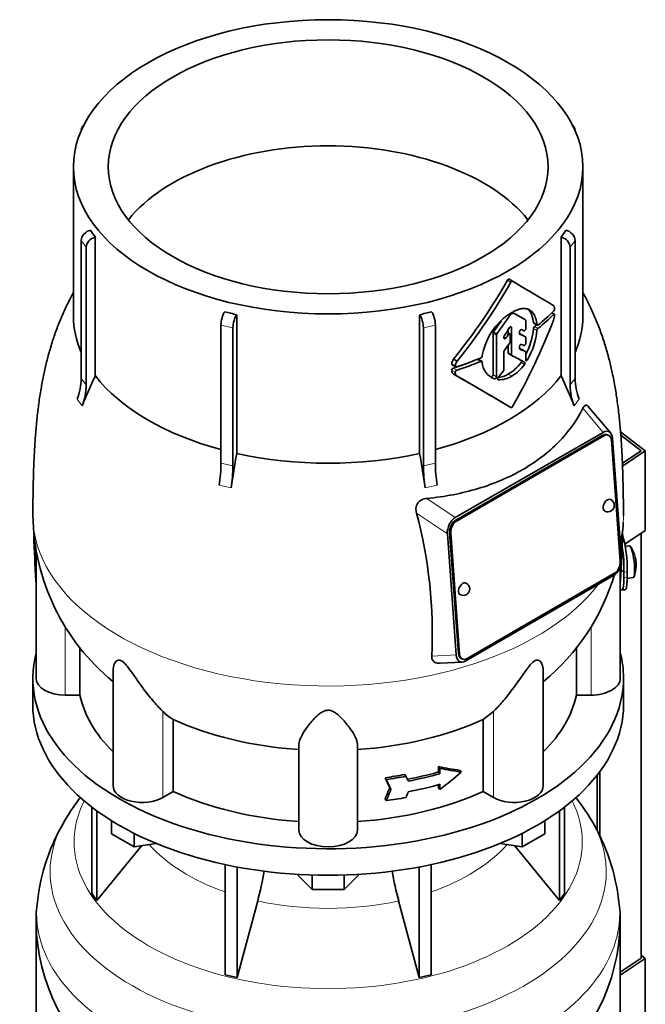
# Model space of a CAD drawing. Header units: millimetres. Extents: x 150 to 747, y -468 to 1127.
# Tile 5 of 12: x 554 to 747, y -215 to 89. Entities that reach past the tile are written whole.
import ezdxf

# ---------------------------------------------------------------- set-up
doc = ezdxf.new("R2010")
doc.units = ezdxf.units.MM
for name, color, linetype in [('LOW_134-1', 7, 'Continuous'), ('M5X8_UNI7687', 7, 'Continuous'), ('VSI134_DIFFUSORE', 7, 'Continuous'), ('VSI134_TERMINALE', 7, 'Continuous'), ('VSI134_TESTATA', 7, 'Continuous')]:
    doc.layers.add(name, color=color, linetype=linetype)

# ---------------------------------------------------------------- blocks, each defined once
blk = doc.blocks.new('SE4')
at = {"layer": 'LOW_134-1', "color": 7, "linetype": 'Continuous', "lineweight": 35}
for p, q in [((745.52, -200.66), (745.52, -69.68)), ((732.01, -144.19), (732.01, -161.43)), ((732.77, -143.2), (732.77, -162.98))]:
    blk.add_line(p, q, dxfattribs=at)
at = {"layer": 'M5X8_UNI7687', "color": 7, "linetype": 'Continuous', "lineweight": 35}
for p, q in [((741.91, -73.53), (740.61, -73.65)), ((739.32, -81.34), (739.87, -81.27)), ((741.18, -83.61), (743.11, -83.32))]:
    blk.add_line(p, q, dxfattribs=at)
for start, end in [(16.6957, 35.0127), (6.0302, 13.5278), (338.98, 357.2751)]:
    blk.add_arc((733.99, -79.47), 10, start, end, dxfattribs=at)
for centre, major_axis, ratio, start_param, end_param in [((742.5, -78.43), (0.6, -4.89), 0.169759, 0.004788, 3.136805), ((733.97, -79.38), (-9.78, -2.08), 0.810411, 3.163117, 3.206609), ((734.01, -79.59), (-9.94, -1.06), 0.589949, 3.053564, 3.168123), ((735.52, -77.47), (7.36, -5.62), 0.747167, 0.443437, 0.593129)]:
    blk.add_ellipse(centre, major_axis=major_axis, ratio=ratio, start_param=start_param, end_param=end_param, dxfattribs=at)
at = {"layer": 'VSI134_DIFFUSORE', "color": 7, "linetype": 'Continuous', "lineweight": 35}
for p, q in [((558.09, -114.38), (558.09, -122.55)), ((740.09, -122.55), (740.09, -114.38)), ((576.26, -154.05), (576.26, -180.73)), ((721.92, -154.05), (721.92, -180.73)), ((577.79, -155.2), (577.79, -182.86)), ((720.39, -155.2), (720.39, -182.86)), ((582.33, -162.31), (582.33, -158.25)), ((715.85, -162.31), (715.85, -158.25)), ((589.27, -166.32), (582.33, -162.31)), ((589.27, -166.32), (589.27, -162.14)), ((708.91, -166.32), (708.91, -162.14)), ((715.85, -162.31), (708.91, -166.32)), ((577.79, -182.86), (591.65, -165.95)), ((596.1, -165.26), (589.27, -166.32)), ((708.91, -166.32), (702.08, -165.26)), ((706.53, -165.95), (720.39, -182.86)), ((617.39, -171.8), (617.39, -205.73)), ((621.09, -172.54), (621.09, -206.61)), ((677.09, -172.54), (677.09, -206.61)), ((680.79, -171.8), (680.79, -205.73)), ((644.18, -179.45), (639.53, -174.8)), ((644.18, -179.45), (644.18, -175.01)), ((658.65, -174.8), (654, -179.45)), ((654, -179.45), (654, -175.01)), ((576.26, -180.73), (577.79, -182.86)), ((654, -179.45), (644.18, -179.45)), ((720.39, -182.86), (721.92, -180.73)), ((621.09, -206.61), (627.37, -182.99)), ((670.81, -182.99), (677.09, -206.61)), ((559.09, -189.72), (559.09, -232.78)), ((739.09, -232.78), (739.09, -189.72)), ((617.39, -205.73), (621.09, -206.61)), ((677.09, -206.61), (680.79, -205.73))]:
    blk.add_line(p, q, dxfattribs=at)
for centre, radius, start, end in [((628.03, -193.71), 69.78, 142.2923, 149.2585), ((670.1, -193.78), 69.87, 30.6889, 37.7037), ((622.34, -190.56), 63.28, 149.0823, 173.3828), ((676.09, -190.4), 62.99, 6.4985, 30.8284), ((537.52, -158.68), 93.08, 344.857, 350.692), ((759.35, -158.88), 91.75, 189.3615, 195.2315), ((596.8, -188.8), 37.7, 171.5502, 181.4406), ((701.36, -188.56), 37.71, 358.2339, 8.0869), ((620.41, -188.49), 61.32, 181.1712, 232.0908), ((677.73, -188.51), 61.33, 307.9533, 358.8642)]:
    blk.add_arc(centre, radius, start, end, dxfattribs=at)
for centre, major_axis, start_param, end_param in [((649.09, -114.38), (91, 0), 2.993207, 6.283185), ((649.09, -114.38), (91, 0), 0, 0.148386), ((649.09, -122.55), (-91, 0), 0, 3.141593)]:
    blk.add_ellipse(centre, major_axis=major_axis, ratio=0.57735, start_param=start_param, end_param=end_param, dxfattribs=at)
at = {"layer": 'VSI134_DIFFUSORE', "color": 4, "linetype": 'Continuous', "lineweight": 9}
for centre, major_axis, start_param, end_param in [((649.09, -164.81), (-78.3, 0), 0, 3.425204), ((649.09, -164.81), (-78.3, 0), 5.999574, 6.283185), ((649.09, -174), (85.67, 0), 2.813468, 6.283185), ((649.09, -174), (85.67, 0), 0, 0.327057), ((649.09, -149.69), (-61.63, 0), 0.463231, 1.030574), ((649.09, -149.69), (61.63, 0), 5.252612, 5.819954), ((649.09, -186.76), (-89.83, 0), 0, 3.208812), ((649.09, -186.76), (-89.83, 0), 6.215923, 6.283185), ((649.09, -149.69), (-61.63, 0), 1.210556, 1.931037)]:
    blk.add_ellipse(centre, major_axis=major_axis, ratio=0.57735, start_param=start_param, end_param=end_param, dxfattribs=at)
at = {"layer": 'VSI134_TERMINALE', "color": 7, "linetype": 'Continuous', "lineweight": 35}
for p, q in [((739.19, -38.49), (746.8, -44.33)), ((745.52, -44.3), (739.26, -39.51)), ((739.76, -48.13), (745.52, -44.3)), ((746.8, -44.33), (739.79, -48.99)), ((746.8, -68.82), (746.8, -44.33)), ((746.8, -68.82), (740.49, -73.02)), ((740.2, -83.34), (740.2, -81.7)), ((741.19, -83.26), (741.19, -81.62)), ((739.59, -87.17), (740.59, -87.09)), ((746.8, -200.69), (745.52, -199.7)), ((745.52, -200.66), (739.09, -204.93)), ((739.09, -205.81), (746.8, -200.69)), ((746.8, -200.69), (746.8, -228.24))]:
    blk.add_line(p, q, dxfattribs=at)
at = {"layer": 'VSI134_TERMINALE', "color": 4, "linetype": 'Continuous', "lineweight": 9}
for p, q in [((739.7, -81.51), (739.3, -81.55)), ((740.2, -81.7), (741.19, -81.62)), ((741.19, -83.26), (740.2, -83.34))]:
    blk.add_line(p, q, dxfattribs=at)
at = {"layer": 'VSI134_TERMINALE', "color": 7, "linetype": 'Continuous', "lineweight": 35}
for centre, radius, start, end in [((702.58, -80.49), 38.63, 358.3189, 15.7425), ((703.33, -80.35), 36.9, 357.8966, 10.16)]:
    blk.add_arc(centre, radius, start, end, dxfattribs=at)
for points, knots in [([(739.1, -86.74), (739.15, -86.83), (739.21, -86.9), (739.37, -87.08), (739.47, -87.15), (739.65, -87.18), (739.73, -87.13), (739.87, -86.93), (739.92, -86.77), (740, -86.45), (740.03, -86.33), (740.07, -86.06), (740.1, -85.77), (740.13, -85.44), (740.16, -85.07), (740.17, -84.88), (740.19, -84.27), (740.2, -83.82), (740.2, -83.34)], [0.189779, 0.189779, 0.189779, 0.189779, 0.25, 0.25, 0.375, 0.375, 0.5, 0.5, 0.625, 0.625, 0.6875, 0.6875, 0.75, 0.8125, 0.8125, 0.875, 0.875, 1, 1, 1, 1]), ([(741.19, -83.26), (741.19, -83.74), (741.18, -84.18), (741.16, -84.79), (741.15, -84.98), (741.12, -85.35), (741.11, -85.52), (741.06, -85.99), (741.02, -86.26), (740.92, -86.68), (740.86, -86.85), (740.73, -87.03), (740.66, -87.08), (740.59, -87.09)], [0, 0, 0, 0, 0.125, 0.125, 0.1875, 0.1875, 0.25, 0.25, 0.375, 0.375, 0.5, 0.5, 0.6059848, 0.6059848, 0.6059848, 0.6059848])]:
    blk.add_open_spline(points, degree=3, knots=knots, dxfattribs=at)
at = {"layer": 'VSI134_TESTATA', "color": 7, "linetype": 'Continuous', "lineweight": 35}
for p, q in [((573.97, 56.36), (573.36, 55.51)), ((724.82, 55.51), (724.21, 56.36)), ((573.03, 54.42), (573.03, 54.41)), ((725.15, 54.41), (725.15, 54.42)), ((570.59, 43.2), (570.59, -2.8)), ((727.59, -2.8), (727.59, 43.2)), ((577.35, 21.53), (577.35, -21.21)), ((720.83, -21.21), (720.83, 21.53)), ((573.03, -22), (573.03, 20.54)), ((574.56, 18.41), (574.56, -24.14)), ((723.62, -24.14), (723.62, 18.41)), ((725.15, 20.54), (725.15, -22)), ((705.91, 7.94), (704.85, 8.55)), ((620.91, -2.37), (620.91, -45.11)), ((677.27, -45.11), (677.27, -2.37)), ((718.78, -2.17), (718.04, -1.75)), ((616.05, -48.09), (616.05, -5.55)), ((682.13, -5.55), (682.13, -48.09)), ((709.86, -3.92), (708.8, -3.31)), ((709.96, -6.64), (709.96, -4.15)), ((712.42, -4.99), (713.49, -5.61)), ((619.75, -6.43), (619.75, -48.98)), ((678.43, -48.98), (678.43, -6.43)), ((699.89, -8.03), (699.89, -20.89)), ((700.95, -21.5), (700.95, -8.64)), ((705.06, -8.28), (704.09, -7.72)), ((704.52, -7.07), (704.52, -7.96)), ((705.16, -10.62), (705.16, -8.51)), ((705.58, -14.73), (705.58, -6.32)), ((708.06, -8.21), (708.06, -7.64)), ((709.86, -9.16), (708.8, -8.55)), ((703.26, -9.56), (703.26, -9.14)), ((704.52, -11.75), (704.52, -14.12)), ((709.96, -11.2), (709.96, -9.38)), ((696.53, -14.95), (696.52, -15.13)), ((703.26, -19.27), (703.26, -13.74)), ((704.62, -14.35), (705.68, -14.96)), ((708.06, -12.75), (708.06, -12.18)), ((709.86, -13.74), (708.8, -13.12)), ((709.95, -16.34), (709.96, -13.96)), ((687.31, -17.79), (688.41, -18.43)), ((687.73, -16.05), (688.83, -16.69)), ((696.4, -16.73), (695.33, -16.11)), ((696.52, -16.95), (696.53, -17.13)), ((687.75, -20.67), (688.85, -21.3)), ((736.15, -38.83), (729.24, -30.62)), ((688.26, -64.89), (733.77, -38.62)), ((735.53, -39.54), (735.18, -39.37)), ((733.7, -39.53), (688.45, -65.66)), ((734.06, -39.7), (688.8, -65.83)), ((739.07, -78.37), (736.36, -41.02)), ((736.72, -40.46), (739.43, -77.8)), ((686.51, -69.43), (689.22, -106.78)), ((686.86, -69.6), (689.58, -106.95)), ((688.52, -107.2), (685.81, -69.85)), ((559.09, -75.21), (559.09, -114.38)), ((739.09, -114.38), (739.09, -80.05)), ((736.97, -82.76), (691.47, -109.04)), ((691.88, -108.27), (737.14, -82.15)), ((572.62, -119.58), (572.62, -104.88)), ((725.56, -104.82), (725.56, -119.58)), ((690.06, -108.27), (690.41, -108.44)), ((582.81, -111.95), (582.81, -147.45)), ((683.56, -109.77), (690.39, -109.39)), ((715.37, -147.45), (715.37, -111.93)), ((572.62, -119.58), (568.09, -119.58)), ((730.09, -119.58), (725.56, -119.58)), ((601.38, -149.28), (601.38, -127.08)), ((700, -124.62), (696.8, -127.08)), ((696.8, -127.08), (696.8, -149.28)), ((640.09, -161.15), (640.09, -134.64)), ((658.09, -161.15), (658.09, -134.64)), ((683.11, -143.24), (683.11, -141.61)), ((683.11, -141.61), (683.5, -142.14)), ((683.5, -142.14), (683.5, -143.78)), ((666.62, -145.02), (667.01, -145.56)), ((672.69, -144.05), (673.07, -144.58)), ((683.11, -143.24), (683.5, -143.78)), ((689.71, -142.76), (690.1, -143.3)), ((668.05, -148.08), (668.44, -148.62)), ((683.11, -148.14), (683.11, -147.15)), ((683.11, -148.14), (683.5, -148.68)), ((683.5, -147.04), (683.5, -148.68)), ((601.38, -149.28), (598.18, -151.13)), ((666.62, -151.55), (667.01, -152.09)), ((700, -151.13), (696.8, -149.28))]:
    blk.add_line(p, q, dxfattribs=at)
at = {"layer": 'VSI134_TESTATA', "color": 4, "linetype": 'Continuous', "lineweight": 9}
for p, q in [((574.56, 18.41), (573.03, 20.54)), ((725.15, 20.54), (723.62, 18.41)), ((705.41, 7.65), (704.35, 8.26)), ((705.12, -2.46), (704.81, -2.28)), ((705.34, -2.24), (705.09, -2.09)), ((705.96, -1.89), (705.7, -1.74)), ((706.2, -1.86), (705.85, -1.66)), ((718.6, -2.24), (717.93, -1.86)), ((619.75, -6.43), (616.05, -5.55)), ((682.13, -5.55), (678.43, -6.43)), ((709.86, -3.92), (708.79, -3.31)), ((713.41, -5.43), (712.33, -4.82)), ((713.7, -6.6), (712.63, -5.98)), ((700.95, -8.64), (699.89, -8.03)), ((701.09, -8.26), (700.03, -7.64)), ((704.58, -8.51), (703.84, -8.08)), ((705.22, -6.12), (705.58, -6.32)), ((709.84, -9.15), (708.78, -8.54)), ((713.41, -7.19), (712.33, -6.57)), ((703.26, -9.22), (703.85, -9.56)), ((705.58, -14.73), (704.52, -14.12)), ((709.85, -13.73), (708.78, -13.12)), ((688.28, -18.13), (687.17, -17.5)), ((696.11, -16.74), (695.06, -16.12)), ((708.51, -17.09), (709.58, -17.7)), ((709.95, -16), (710.48, -16.3)), ((688.24, -20.07), (687.13, -19.43)), ((688.69, -19.5), (687.59, -18.87)), ((699.89, -20.89), (700.95, -21.5)), ((704.6, -20.67), (705.66, -21.28)), ((699.27, -21.51), (700.33, -22.12)), ((701.37, -22.32), (701.49, -22.4)), ((572.11, -28.83), (571.73, -28.34)), ((572.11, -28.83), (573.26, -30.47)), ((725.3, -29.91), (724.92, -30.47)), ((725.3, -29.91), (726.45, -28.34)), ((727.54, -31.21), (733.77, -38.62)), ((734.06, -39.7), (733.7, -39.53)), ((616.43, -55.05), (615.52, -54.87)), ((616.43, -55.05), (619.21, -55.75)), ((679.88, -55.5), (678.97, -55.75)), ((679.88, -55.5), (682.67, -54.87)), ((688.26, -64.89), (679.46, -58.97)), ((685.81, -69.85), (676.33, -63.48)), ((688.8, -65.83), (688.45, -65.66)), ((686.86, -69.6), (686.51, -69.43)), ((559.03, -84.25), (559.09, -84.25)), ((739.09, -84.25), (739.15, -84.25)), ((568.09, -119.58), (568.09, -98.45)), ((730.09, -119.58), (730.09, -98.44)), ((681, -107.62), (688.52, -107.2)), ((689.58, -106.95), (689.22, -106.78)), ((598.18, -151.13), (598.18, -124.62)), ((700, -151.13), (700, -124.62))]:
    blk.add_line(p, q, dxfattribs=at)
at = {"layer": 'VSI134_TESTATA', "color": 7, "linetype": 'Continuous', "lineweight": 35}
for centre, radius, start, end in [((607.98, 45.12), 38.66, 213.7109, 217.6034), ((690.2, 45.12), 38.66, 322.3966, 326.2891), ((537.89, 104.13), 192.09, 321.2685, 330.0618), ((535.73, 105.35), 195.79, 321.4403, 330.0659), ((718.4, 0.28), 0.189, 48.4238, 58.9517), ((646.47, 112.7), 117.87, 255.627, 257.474), ((651.71, 112.7), 117.87, 282.526, 284.373), ((705.71, -2.84), 0.701, 121.3426, 147.4783), ((706.1, -2.09), 0.25, 66.4547, 125.8549), ((713, -2.03), 5.86, 340.0202, 355.9303), ((717.79, -0.51), 1.05, 319.4362, 2.2381), ((716.51, -18.78), 20.34, 131.4374, 169.1268), ((713.26, -6.66), 0.93, 132.5622, 174.2913), ((700.57, -8.06), 0.683, 142.6702, 177.4199), ((701.64, -8.67), 0.685, 142.728, 177.4247), ((703.97, -9.17), 0.71, 144.7473, 177.5843), ((690.52, -4.6), 21.91, 332.7074, 354.8481), ((691.64, -5.22), 21.85, 329.5363, 354.8235), ((714.33, -7.28), 0.927, 132.3786, 174.2656), ((704.42, -10.59), 0.742, 324.5379, 357.5626), ((695.83, -15.05), 0.701, 294.3064, 353.4391), ((703.98, -13.77), 0.719, 143.3889, 177.4377), ((689.91, -17.73), 2.74, 142.4032, 175.1746), ((691.04, -18.37), 2.77, 142.6885, 175.0994), ((702.25, -16.72), 5.74, 184.0787, 250.4321), ((698.27, -9.82), 12.56, 300.2581, 324.6507), ((699.32, -10.41), 12.58, 300.2436, 324.5986), ((774.74, -114), 218.11, 154.8225, 157.4837), ((687.78, -19.49), 0.65, 107.3621, 174.8958), ((688.89, -20.12), 0.652, 107.6582, 174.966), ((-434.49, -1964.91), 2244.89, 59.51557, 59.98783), ((700.8, -14.82), 6.98, 274.5485, 302.9777), ((702.53, -19.24), 0.729, 320.6246, 357.2202), ((523.44, -114), 218.11, 22.5163, 25.1775), ((556.06, -21.82), 16.97, 337.4174, 359.3951), ((557.59, -23.96), 16.97, 337.4174, 359.3951), ((-435.02, -1968.24), 2248.03, 59.51593, 60.00441), ((701.87, -15.49), 6.92, 266.8484, 303.1454), ((740.59, -23.96), 16.97, 180.6049, 202.5826), ((742.12, -21.82), 16.97, 180.6049, 202.5826), ((1247.43, -150.36), 635.3, 170.4635, 171.43609), ((50.75, -150.36), 635.3, 8.56391, 9.5365), ((568.94, -47.76), 47.12, 351.3197, 359.5934), ((729.24, -47.76), 47.12, 180.4066, 188.6803), ((572.63, -48.64), 47.12, 351.3197, 359.5934), ((725.55, -48.64), 47.12, 180.4066, 188.6803), ((735.24, -61.13), 2, 0, 64.5303), ((536.27, -100.63), 144.9, 357.233, 14.8561), ((735.24, -61.13), 2, 244.5303, 0), ((625.5, -63.28), 67.4, 180.8107, 230.6257), ((672.62, -63.22), 67.47, 350.3009, 357.3029), ((672.62, -63.22), 67.47, 309.3848, 343.5098), ((690.7, -86.85), 2, 244.5303, 0), ((690.7, -86.85), 2, 0, 64.5303), ((609.83, -112.79), 16.6, 225.4083, 239.3884)]:
    blk.add_arc(centre, radius, start, end, dxfattribs=at)
at = {"layer": 'VSI134_TESTATA', "color": 4, "linetype": 'Continuous', "lineweight": 9}
for centre, radius, start, end in [((544.25, -44.27), 36.39, 33.5892, 37.725), ((753.93, -44.27), 36.39, 142.275, 146.4108), ((607.28, -92.94), 45.69, 74.1676, 78.9335), ((690.9, -92.94), 45.69, 101.0665, 105.8324)]:
    blk.add_arc(centre, radius, start, end, dxfattribs=at)
at = {"layer": 'VSI134_TESTATA', "color": 7, "linetype": 'Continuous', "lineweight": 35}
for major_axis in [(78.5, 0), (67.74, 0)]:
    blk.add_ellipse((649.09, 43.2), major_axis=major_axis, ratio=0.57735, dxfattribs=at)
for centre, major_axis, ratio, start_param, end_param in [((575.8, 53.76), (2.44, -1.75), 0.754344, 2.912261, 3.637652), ((722.38, 53.76), (-2.44, -1.75), 0.754344, 2.645534, 3.370925), ((649.09, 10.54), (67.74, 0), 0.57735, 0.430765, 2.710827), ((575.8, 21.21), (-2.44, -1.75), 0.754344, 4.207836, 5.787126), ((577.33, 19.07), (2.44, 1.75), 0.754344, 1.066243, 2.645534), ((720.85, 19.07), (2.44, -1.75), 0.754344, 0.496059, 2.075349), ((722.38, 21.21), (-2.44, 1.75), 0.754344, 3.637652, 5.216942), ((649.09, 40.75), (80, -46.83), 0.005973, 0.523921, 0.784455), ((649.09, -2.8), (78.5, 0), 0.57735, 3.141593, 3.391494), ((617.2, -3.95), (-0.7, -2.92), 0.31246, 3.786362, 5.365653), ((620.9, -4.83), (0.7, 2.92), 0.31246, 0.64477, 2.22406), ((677.28, -4.83), (0.7, -2.92), 0.31246, 0.917533, 2.496823), ((680.98, -3.95), (-0.7, 2.92), 0.31246, 4.059125, 5.638416), ((649.09, 31.02), (-59.79, -84.34), 0.630164, 1.551795, 1.620079), ((649.09, 30.6), (80, 0), 0.57735, -0.790935, -0.780102), ((649.09, 31.11), (78.5, -44.84), 0.004672, -0.75927, -0.703933), ((649.09, 31.11), (80, -45.69), 0.004672, -0.773039, -0.705414), ((649.09, 21.67), (80, 0), 0.57735, -0.630598, -0.518021), ((649.09, 20.64), (80, -0.05), 0.576906, -0.63021, -0.517581), ((649.09, -2.8), (-78.5, 0), 0.57735, 2.891692, 3.141593), ((649.09, 31.02), (58.67, 82.76), 0.630164, 4.691898, 4.733091), ((649.09, 1.56), (56.38, 99), 0.573353, 4.713426, 4.974273), ((649.09, 20.64), (78.5, -0.05), 0.576906, -0.627228, -0.613459), ((608.29, 50.9), (84.79, 108.49), 0.813815, 4.796406, 4.817449), ((613.67, 46.19), (86.01, 97.61), 0.811036, -1.433588, -1.423742), ((606.97, 49.61), (122.16, -64.34), 0.054855, -0.567828, -0.557381), ((606.16, 50.08), (124.51, -65.57), 0.054855, -0.582253, -0.558494), ((606.21, 51.71), (124.46, -65.52), 0.055137, -0.576041, -0.56471), ((614.49, 42.55), (86.16, 95.92), 0.810489, -1.432045, -1.409969), ((604.74, 48.06), (125.98, -67.1), 0.048322, -0.576058, -0.564869), ((649.09, 17.71), (79.99, -43.94), 0.021828, -0.772923, -0.700364), ((605.18, 46.16), (124.01, -66.26), 0.046433, -0.567944, -0.557578), ((604.33, 46.65), (126.4, -67.54), 0.046433, -0.582298, -0.558682), ((649.09, 20.63), (78.5, 0), 0.57735, -1.058237, -0.967486), ((649.09, 20.63), (80, 0), 0.57735, -1.052994, -0.942461), ((649.09, 21.68), (80, 0), 0.57735, -1.05245, -0.942461), ((649.09, -2.8), (-78.5, 0), 0.57735, 0.41818, 1.136418), ((649.09, -2.8), (78.5, 0), 0.57735, 5.146767, 5.865006), ((624.25, 30.64), (87.22, 75.16), 0.800393, -1.357861, -1.335212), ((733.89, -42.08), (-1.29, -2.71), 0.625473, 3.141593, 3.879379), ((733.86, -42.33), (-1.7, -3.94), 0.585917, 2.297572, 3.808941), ((734.24, -42.24), (-1.29, -2.71), 0.625473, 2.308583, 3.879379), ((649.09, -2.8), (-78.5, 0), 0.57735, 1.203578, 1.938015), ((735.24, -61.13), (0.86, 1.81), 0.625473, 0, 3.141593), ((688.69, -68.41), (-1.52, -3.76), 0.658311, 3.841252, 5.352621), ((688.63, -68.2), (1.29, 2.71), 0.625473, 0.737787, 2.308583), ((688.99, -68.37), (1.29, 2.71), 0.625473, 0.737787, 2.308583), ((649.09, -110.02), (-27.25, 225.93), 0.384309, 1.348605, 1.410262), ((649.09, -110.02), (27.25, 225.93), 0.384309, -1.410262, -1.346211), ((736.54, -79.25), (1.52, 3.76), 0.658311, 3.841252, 5.35262), ((736.95, -79.6), (-1.29, -2.71), 0.625473, 0.737787, 2.308583), ((690.7, -86.85), (0.86, 1.81), 0.625473, 0, 3.141593), ((691.37, -105.33), (1.7, 3.94), 0.585917, 2.297573, 3.808941), ((691.35, -105.56), (1.29, 2.71), 0.625473, 2.308583, 3.141593), ((691.7, -105.73), (1.29, 2.71), 0.625473, 2.308583, 3.879379), ((568.09, -114.38), (9, 0), 0.57735, 3.141593, 4.712389), ((730.09, -114.38), (-9, 0), 0.57735, 1.570796, 3.141593), ((649.09, -114.38), (-77, 0), 0.57735, 0.117151, 0.534109), ((649.09, -114.38), (77, 0), 0.57735, 5.749077, 6.166034), ((649.09, -92.19), (-77, 0), 0.57735, 0.902549, 1.453645), ((649.09, -92.19), (77, 0), 0.57735, 4.82954, 5.380636), ((649.09, -99.55), (76.01, -35.64), 0.345529, -0.95251, -0.854431), ((649.09, -99.55), (77, -36.1), 0.345529, -0.953344, -0.85654), ((649.09, -101.73), (77, 0), 0.57735, -1.341157, -1.259355), ((434.23, 169.89), (312, -556.34), 0.096151, 0.909542, 0.916225), ((649.09, -101.73), (78, 0), 0.57735, -1.339048, -1.258311), ((431.25, 174.04), (316.31, -564.02), 0.096151, 0.908896, 0.915487), ((425.69, 195.66), (323.67, -577.15), 0.09615, 0.884303, 0.887521), ((649.09, -103.36), (77, 0), 0.57735, -1.249874, -1.113116), ((649.09, -103.36), (78, 0), 0.57735, -1.248952, -1.113951), ((649.09, -110.44), (72.18, 51.03), 0.579238, 4.780548, 4.877352), ((591.81, -147.45), (9, 0), 0.57735, 3.141593, 5.497787), ((434.23, 218.34), (-52.46, -635.69), 0.491081, 0.99085, 0.997533), ((431.25, 222.52), (-53.18, -644.47), 0.491081, 0.991587, 0.998179), ((649.09, -106.63), (78, 0), 0.57735, -1.248952, -1.113951), ((706.37, -147.45), (-9, 0), 0.57735, 0.785398, 3.141593), ((649.09, -114.38), (-77, 0), 0.57735, 0.902549, 1.453645), ((649.09, -114.38), (77, 0), 0.57735, 4.82954, 5.380636), ((649.09, -108.26), (78, 0), 0.57735, -1.339048, -1.258311), ((425.66, 217.08), (-54.41, -659.53), 0.49109, 1.019542, 1.02276), ((649.09, -161.15), (9, 0), 0.57735, 3.141593, 6.283185)]:
    blk.add_ellipse(centre, major_axis=major_axis, ratio=ratio, start_param=start_param, end_param=end_param, dxfattribs=at)
at = {"layer": 'VSI134_TESTATA', "color": 4, "linetype": 'Continuous', "lineweight": 9}
for start_param, end_param in [(0.00005, 2.726381), (2.988518, 3.141269)]:
    blk.add_ellipse((649.09, -64.24), major_axis=(-91, 0), ratio=0.57735, start_param=start_param, end_param=end_param, dxfattribs=at)
at = {"layer": 'VSI134_TESTATA', "color": 7, "linetype": 'Continuous', "lineweight": 35}
for points, knots in [([(704.35, 8.26), (704.41, 8.38), (704.5, 8.48), (704.69, 8.58), (704.78, 8.59), (704.85, 8.55)], [0, 0, 0, 0, 0.5, 0.5, 1, 1, 1, 1]), ([(705.91, 7.94), (705.84, 7.98), (705.75, 7.97), (705.57, 7.86), (705.47, 7.77), (705.41, 7.65)], [0, 0, 0, 0, 0.5, 0.5, 1, 1, 1, 1]), ([(570.59, 4.46), (570.56, 4.41), (570.12, 3.59), (569.07, 1.55), (567.51, -1.74), (565.9, -5.55), (564.46, -9.49), (563.24, -13.44), (562.2, -17.37), (561.34, -21.25), (560.57, -25.36), (559.92, -29.66), (559.38, -34.15), (558.96, -38.66), (558.64, -43.36), (558.42, -47.83), (558.28, -52), (558.2, -55.71), (558.15, -58.68), (558.11, -61.42), (558.09, -63.2), (558.09, -64.11), (558.09, -64.24)], [0.115928, 0.115928, 0.115928, 0.115928, 0.1177981, 0.1496888, 0.1981921, 0.247684, 0.2965955, 0.3478549, 0.3948148, 0.4415072, 0.4904176, 0.5462186, 0.6004319, 0.6583857, 0.7170843, 0.7821142, 0.8330426, 0.8820715, 0.9336056, 0.9635346, 0.9957486, 1, 1, 1, 1]), ([(740.09, -64.25), (740.09, -63.6), (740.09, -62.24), (740.05, -60.01), (740.01, -57.76), (739.96, -55.01), (739.89, -51.63), (739.75, -47.49), (739.53, -43.13), (739.22, -38.62), (738.79, -33.97), (738.23, -29.42), (737.52, -24.77), (736.7, -20.52), (735.72, -16.31), (734.61, -12.28), (733.26, -8.16), (731.73, -4.19), (730.08, -0.45), (728.68, 2.39), (727.85, 3.98), (727.6, 4.45)], [0, 0, 0, 0, 0.0222759, 0.0553196, 0.0868163, 0.1206928, 0.1723291, 0.2247942, 0.2840285, 0.3426563, 0.3991578, 0.4601086, 0.5129674, 0.5705514, 0.6165686, 0.6679017, 0.7195537, 0.7707318, 0.8193974, 0.8648021, 0.883953, 0.883953, 0.883953, 0.883953]), ([(718.53, 0.42), (718.54, 0.4), (718.57, 0.37), (718.62, 0.32), (718.65, 0.26), (718.69, 0.19), (718.72, 0.11), (718.75, 0.03), (718.78, -0.06), (718.8, -0.16), (718.82, -0.26), (718.83, -0.36), (718.84, -0.43), (718.85, -0.47)], [0, 0, 0, 0, 0.08878, 0.177923, 0.267524, 0.357639, 0.448281, 0.53943, 0.631034, 0.723011, 0.815254, 0.907634, 1, 1, 1, 1]), ([(710.01, -0.51), (709.96, -0.5), (709.86, -0.48), (709.71, -0.46), (709.55, -0.45), (709.4, -0.44), (709.24, -0.44), (709.09, -0.45), (708.93, -0.47), (708.78, -0.49), (708.63, -0.51), (708.47, -0.54), (708.32, -0.58), (708.17, -0.62), (708.03, -0.66), (707.88, -0.71), (707.74, -0.75), (707.6, -0.8), (707.46, -0.86), (707.32, -0.91), (707.07, -1.01), (706.69, -1.18), (706.19, -1.43), (705.68, -1.71), (705.16, -2.02), (704.63, -2.36), (704.1, -2.73), (703.57, -3.12), (703.22, -3.39), (703.05, -3.53)], [0, 0, 0, 0, 0.027225, 0.053963, 0.080229, 0.106036, 0.131393, 0.156305, 0.180776, 0.20481, 0.228406, 0.251563, 0.274281, 0.296556, 0.318385, 0.339764, 0.36069, 0.381158, 0.401163, 0.420702, 0.439769, 0.508178, 0.577363, 0.647201, 0.717542, 0.788205, 0.858988, 0.929667, 1, 1, 1, 1]), ([(713.41, -5.43), (713.4, -5.34), (713.38, -5.14), (713.34, -4.85), (713.29, -4.57), (713.24, -4.29), (713.18, -4.02), (713.11, -3.76), (712.98, -3.31), (712.75, -2.71), (712.38, -2.05), (711.92, -1.47), (711.47, -1.1), (711.05, -0.85), (710.73, -0.71), (710.38, -0.59), (710.13, -0.54), (710.01, -0.51)], [0, 0, 0, 0, 0.036046, 0.07226, 0.108651, 0.145226, 0.181995, 0.21897, 0.256164, 0.374824, 0.50166, 0.611779, 0.746751, 0.808863, 0.871706, 0.935274, 1, 1, 1, 1]), ([(710.64, -0.69), (710.72, -0.76), (710.96, -0.99), (711.33, -1.46), (711.7, -2.14), (711.95, -2.81), (712.1, -3.38), (712.2, -3.84), (712.28, -4.32), (712.32, -4.65), (712.33, -4.82)], [0.3320997, 0.3320997, 0.3320997, 0.3320997, 0.389092, 0.5058891, 0.633698, 0.7533976, 0.8158474, 0.8777312, 0.9391014, 1, 1, 1, 1]), ([(718.85, -2.44), (718.86, -2.32), (718.84, -2.22), (718.74, -2.14), (718.67, -2.17), (718.6, -2.24)], [0, 0, 0, 0, 0.5, 0.5, 1, 1, 1, 1]), ([(713.41, -5.43), (713.42, -5.53), (713.45, -5.59), (713.56, -5.64), (713.63, -5.62), (713.7, -5.56)], [0, 0, 0, 0, 0.5, 0.5, 1, 1, 1, 1]), ([(705.16, -8.51), (705.16, -8.43), (705.14, -8.36), (705.07, -8.27), (705.02, -8.25), (704.9, -8.25), (704.83, -8.28), (704.7, -8.37), (704.63, -8.43), (704.58, -8.51)], [0, 0, 0, 0, 0.25, 0.25, 0.5, 0.5, 0.75, 0.75, 1, 1, 1, 1]), ([(704.99, -6.35), (705.04, -6.27), (705.11, -6.2), (705.24, -6.1), (705.31, -6.07), (705.43, -6.07), (705.48, -6.09), (705.56, -6.18), (705.58, -6.25), (705.58, -6.32)], [0, 0, 0, 0, 0.25, 0.25, 0.5, 0.5, 0.75, 0.75, 1, 1, 1, 1]), ([(708.06, -7.64), (708.06, -7.56), (708.08, -7.47), (708.15, -7.29), (708.2, -7.21), (708.32, -7.07), (708.38, -7.02), (708.51, -6.96), (708.57, -6.95), (708.62, -6.97)], [0, 0, 0, 0, 0.25, 0.25, 0.5, 0.5, 0.75, 0.75, 1, 1, 1, 1]), ([(709.41, -7.31), (709.46, -7.33), (709.52, -7.32), (709.64, -7.26), (709.71, -7.21), (709.82, -7.07), (709.87, -6.98), (709.94, -6.81), (709.96, -6.72), (709.96, -6.64)], [0, 0, 0, 0, 0.25, 0.25, 0.5, 0.5, 0.75, 0.75, 1, 1, 1, 1]), ([(703.85, -9.56), (703.8, -9.64), (703.73, -9.7), (703.6, -9.79), (703.53, -9.82), (703.41, -9.82), (703.35, -9.79), (703.28, -9.7), (703.26, -9.64), (703.26, -9.56)], [0, 0, 0, 0, 0.25, 0.25, 0.5, 0.5, 0.75, 0.75, 1, 1, 1, 1]), ([(708.06, -12.18), (708.06, -12.1), (708.08, -12.01), (708.15, -11.84), (708.2, -11.75), (708.32, -11.61), (708.38, -11.56), (708.51, -11.5), (708.57, -11.5), (708.62, -11.52)], [0, 0, 0, 0, 0.25, 0.25, 0.5, 0.5, 0.75, 0.75, 1, 1, 1, 1]), ([(709.41, -11.87), (709.46, -11.89), (709.52, -11.88), (709.64, -11.83), (709.71, -11.77), (709.82, -11.63), (709.87, -11.55), (709.94, -11.37), (709.96, -11.28), (709.96, -11.2)], [0, 0, 0, 0, 0.25, 0.25, 0.5, 0.5, 0.75, 0.75, 1, 1, 1, 1]), ([(687.31, -17.79), (687.3, -17.79), (687.29, -17.79), (687.2, -17.73), (687.16, -17.62), (687.17, -17.5)], [0.4706024, 0.4706024, 0.4706024, 0.4706024, 0.5, 0.5, 1, 1, 1, 1]), ([(688.28, -18.13), (688.26, -18.26), (688.31, -18.36), (688.48, -18.48), (688.6, -18.48), (688.73, -18.44)], [0, 0, 0, 0, 0.5, 0.5, 1, 1, 1, 1]), ([(695.04, -16.12), (695.14, -16.07), (695.25, -16.07), (695.32, -16.11), (695.33, -16.11), (695.33, -16.11)], [0, 0, 0, 0, 0.5, 0.5, 0.5191186, 0.5191186, 0.5191186, 0.5191186]), ([(696.52, -16.95), (696.52, -16.85), (696.47, -16.77), (696.32, -16.69), (696.22, -16.69), (696.11, -16.74)], [0, 0, 0, 0, 0.5, 0.5, 1, 1, 1, 1]), ([(708.51, -17.09), (708.6, -16.96), (708.66, -16.81), (708.68, -16.54), (708.65, -16.44), (708.57, -16.4)], [0, 0, 0, 0, 0.5, 0.5, 1, 1, 1, 1]), ([(709.64, -17.01), (709.71, -17.05), (709.75, -17.16), (709.72, -17.42), (709.66, -17.58), (709.58, -17.7)], [0, 0, 0, 0, 0.5, 0.5, 1, 1, 1, 1]), ([(710.48, -16.3), (710.43, -16.38), (710.37, -16.45), (710.25, -16.55), (710.19, -16.58), (710.08, -16.58), (710.04, -16.56), (709.97, -16.48), (709.95, -16.41), (709.95, -16.34)], [0, 0, 0, 0, 0.25, 0.25, 0.5, 0.5, 0.75, 0.75, 1, 1, 1, 1]), ([(687.13, -19.43), (687.14, -19.59), (687.15, -19.85), (687.23, -20.16), (687.37, -20.36), (687.54, -20.52), (687.68, -20.62), (687.75, -20.67)], [0, 0, 0, 0, 0.297831, 0.494663, 0.647573, 0.81148, 1, 1, 1, 1]), ([(688.85, -21.3), (688.74, -21.23), (688.55, -21.1), (688.35, -20.84), (688.25, -20.49), (688.24, -20.23), (688.24, -20.07)], [0, 0, 0, 0, 0.268166, 0.496148, 0.696011, 1, 1, 1, 1]), ([(699.27, -21.51), (699.32, -21.53), (699.39, -21.52), (699.53, -21.47), (699.61, -21.42), (699.74, -21.29), (699.79, -21.21), (699.87, -21.05), (699.89, -20.96), (699.89, -20.89)], [0, 0, 0, 0, 0.25, 0.25, 0.5, 0.5, 0.75, 0.75, 1, 1, 1, 1]), ([(700.95, -21.5), (700.95, -21.58), (700.93, -21.66), (700.86, -21.83), (700.8, -21.91), (700.67, -22.04), (700.6, -22.09), (700.46, -22.14), (700.39, -22.14), (700.33, -22.12)], [0, 0, 0, 0, 0.25, 0.25, 0.5, 0.5, 0.75, 0.75, 1, 1, 1, 1]), ([(701.49, -22.4), (701.38, -22.38), (701.31, -22.29), (701.3, -22.01), (701.36, -21.84), (701.47, -21.71)], [0, 0, 0, 0, 0.5, 0.5, 1, 1, 1, 1]), ([(727.54, -31.21), (727.63, -31.03), (727.73, -30.87), (727.92, -30.6), (728.03, -30.48), (728.26, -30.31), (728.38, -30.26), (728.62, -30.22), (728.75, -30.24), (728.93, -30.33), (728.99, -30.37), (729.11, -30.47), (729.17, -30.53), (729.23, -30.6), (729.23, -30.6), (729.23, -30.6)], [0, 0, 0, 0, 0.125, 0.125, 0.25, 0.25, 0.375, 0.375, 0.5, 0.5, 0.5625, 0.5625, 0.625, 0.625, 0.6251488, 0.6251488, 0.6251488, 0.6251488]), ([(679.46, -58.97), (685.04, -58.45), (690.31, -57.43), (697.76, -55.19), (700.18, -54.32), (704.82, -52.35), (707.01, -51.25), (711.15, -48.86), (713.1, -47.57), (716.75, -44.77), (718.46, -43.26), (723.14, -38.49), (725.65, -35), (727.54, -31.21)], [0, 0, 0, 0, 0.25, 0.25, 0.375, 0.375, 0.5, 0.5, 0.625, 0.625, 0.75, 0.75, 1, 1, 1, 1]), ([(705.41, -30.95), (705.47, -30.99), (705.57, -30.98), (705.75, -30.88), (705.84, -30.78), (705.91, -30.66)], [0, 0, 0, 0, 0.5, 0.5, 1, 1, 1, 1]), ([(676.33, -63.48), (676.25, -63.23), (676.19, -62.98), (676.13, -62.47), (676.12, -62.2), (676.17, -61.67), (676.23, -61.41), (676.41, -60.89), (676.54, -60.65), (676.77, -60.32), (676.86, -60.21), (677.05, -60.01), (677.15, -59.91), (677.36, -59.74), (677.47, -59.66), (677.7, -59.51), (677.82, -59.45), (678.18, -59.27), (678.43, -59.18), (678.94, -59.04), (679.2, -59), (679.46, -58.97)], [0, 0, 0, 0, 0.125, 0.125, 0.25, 0.25, 0.375, 0.375, 0.5, 0.5, 0.5625, 0.5625, 0.625, 0.625, 0.6875, 0.6875, 0.75, 0.75, 0.875, 0.875, 1, 1, 1, 1]), ([(559.03, -84.25), (559.04, -84.42), (559.05, -84.58), (559.07, -84.76), (559.08, -84.79), (559.08, -84.83)], [0, 0, 0, 0, 0.125, 0.125, 0.1591527, 0.1591527, 0.1591527, 0.1591527]), ([(739.1, -84.86), (739.1, -84.81), (739.11, -84.77), (739.13, -84.58), (739.14, -84.42), (739.15, -84.25)], [0.831509, 0.831509, 0.831509, 0.831509, 0.875, 0.875, 1, 1, 1, 1]), ([(598.18, -124.62), (597.32, -123.78), (596.38, -122.77), (594.41, -120.49), (593.37, -119.2), (591.31, -116.46), (590.27, -115), (588.63, -112.65), (588.07, -111.85), (587.16, -110.66), (586.84, -110.26), (586.14, -109.52), (585.76, -109.18), (585.04, -108.78), (584.74, -108.74), (584.25, -108.82), (584.06, -108.92), (583.57, -109.31), (583.35, -109.66), (582.93, -110.62), (582.81, -111.28), (582.81, -111.94)], [0, 0, 0, 0, 0.125, 0.125, 0.25, 0.25, 0.375, 0.375, 0.4375, 0.4375, 0.46875, 0.46875, 0.5, 0.5, 0.53125, 0.53125, 0.5625, 0.5625, 0.625, 0.625, 0.7274656, 0.7274656, 0.7274656, 0.7274656]), ([(683.56, -109.77), (683.36, -109.78), (683.16, -109.78), (682.73, -109.73), (682.51, -109.68), (682.1, -109.53), (681.91, -109.43), (681.58, -109.16), (681.44, -109.01), (681.22, -108.66), (681.13, -108.47), (681.03, -108.06), (681, -107.84), (681, -107.62)], [0.271361, 0.271361, 0.271361, 0.271361, 0.375, 0.375, 0.5, 0.5, 0.625, 0.625, 0.75, 0.75, 0.875, 0.875, 1, 1, 1, 1]), ([(715.37, -111.93), (715.37, -111.26), (715.25, -110.6), (714.8, -109.62), (714.58, -109.27), (714.08, -108.89), (713.88, -108.79), (713.37, -108.75), (713.05, -108.81), (712.32, -109.26), (711.94, -109.61), (711.26, -110.36), (710.94, -110.76), (710.04, -111.94), (709.48, -112.75), (707.86, -115.06), (706.83, -116.52), (704.76, -119.26), (703.75, -120.52), (701.8, -122.77), (700.85, -123.78), (700, -124.62)], [0.2711567, 0.2711567, 0.2711567, 0.2711567, 0.375, 0.375, 0.4375, 0.4375, 0.46875, 0.46875, 0.5, 0.5, 0.53125, 0.53125, 0.5625, 0.5625, 0.625, 0.625, 0.75, 0.75, 0.875, 0.875, 1, 1, 1, 1]), ([(658.09, -134.64), (658.09, -134), (657.85, -133.28), (657.06, -131.66), (656.5, -130.76), (655.13, -128.84), (654.32, -127.81), (652.81, -126.22), (652.25, -125.68), (651.25, -124.95), (650.89, -124.72), (650.03, -124.35), (649.54, -124.22), (648.51, -124.24), (648.03, -124.39), (647.2, -124.77), (646.84, -125.01), (645.86, -125.75), (645.31, -126.28), (643.82, -127.85), (643.02, -128.88), (641.65, -130.8), (641.11, -131.68), (640.33, -133.28), (640.09, -134.01), (640.09, -134.64)], [0, 0, 0, 0, 0.125, 0.125, 0.25, 0.25, 0.375, 0.375, 0.4375, 0.4375, 0.46875, 0.46875, 0.5, 0.5, 0.53125, 0.53125, 0.5625, 0.5625, 0.625, 0.625, 0.75, 0.75, 0.875, 0.875, 1, 1, 1, 1])]:
    blk.add_open_spline(points, degree=3, knots=knots, dxfattribs=at)
for points in [[(709.96, -4.15), (709.96, -4.04), (709.92, -3.96), (709.86, -3.92)], [(712.42, -4.99), (712.37, -4.96), (712.34, -4.9), (712.33, -4.82)], [(708.17, -8.45), (708.1, -8.42), (708.06, -8.33), (708.06, -8.21)], [(708.78, -8.54), (708.79, -8.54), (708.79, -8.54), (708.8, -8.55)], [(709.96, -9.38), (709.96, -9.27), (709.91, -9.18), (709.84, -9.15)], [(704.63, -14.35), (704.56, -14.32), (704.52, -14.23), (704.52, -14.12)], [(705.58, -14.73), (705.58, -14.84), (705.62, -14.93), (705.69, -14.97)], [(708.17, -12.98), (708.1, -12.95), (708.06, -12.87), (708.06, -12.75)], [(709.96, -13.96), (709.96, -13.85), (709.92, -13.76), (709.85, -13.73)]]:
    blk.add_open_spline(points, degree=3, dxfattribs=at)

msp = doc.modelspace()

# ---------------------------------------------------------------- block references
msp.add_blockref('SE4', (0, 0))

doc.saveas('drawing.dxf')
